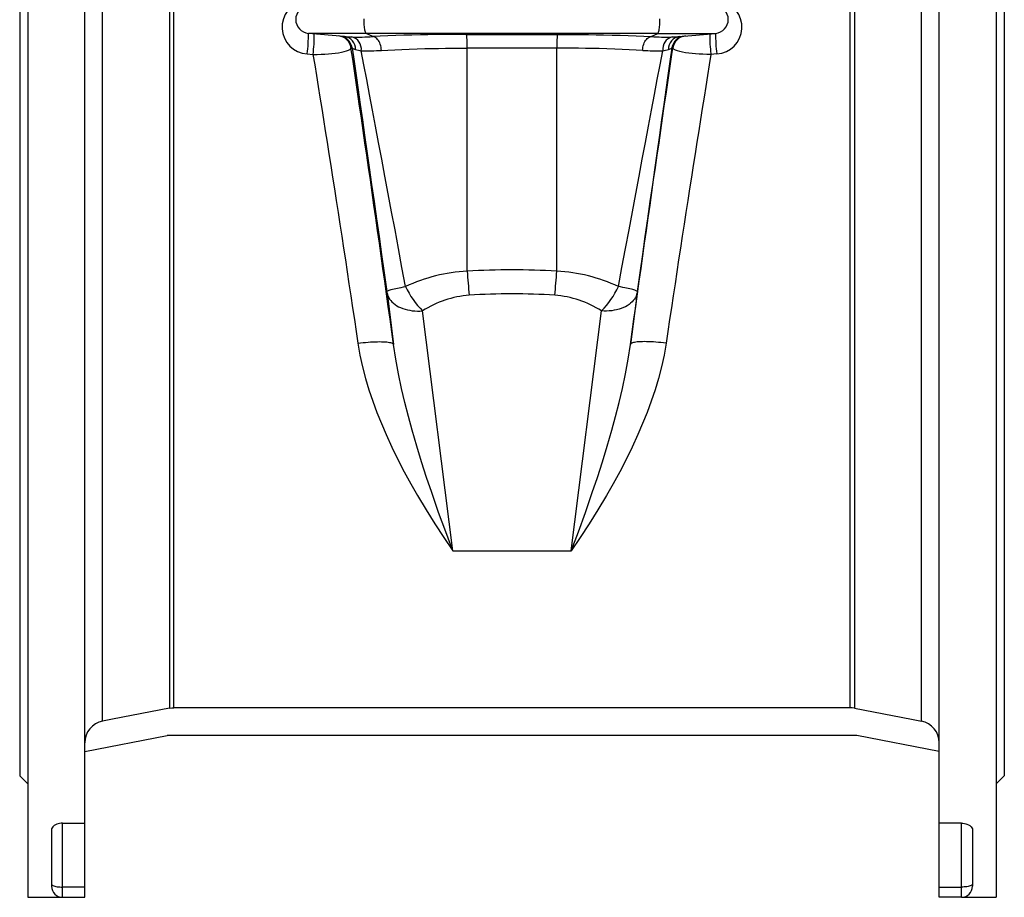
# Model space of a CAD drawing. Extents: x 6 to 1366, y -56 to 1752.
# Tile 2 of 7: x 33 to 389, y 519 to 836. Entities that reach past the tile are written whole.
import ezdxf

# ---------------------------------------------------------------- set-up
doc = ezdxf.new("R2010")
doc.units = 0
doc.layers.get('0').update_dxf_attribs({"linetype": 'CONTINUOUS'})

msp = doc.modelspace()

# ---------------------------------------------------------------- linework, layer by layer
at = {"color": 7, "linetype": 'CONTINUOUS'}
for p, q in [((35.55, 973.87), (35.55, 518.87)), ((56.05, 545.7), (56.05, 973.87)), ((365.05, 545.7), (365.05, 973.87)), ((385.55, 973.87), (385.55, 518.87)), ((32.55, 929.87), (32.55, 562.87)), ((388.55, 929.87), (388.55, 562.87)), ((62.53, 582.59), (62.53, 910.14)), ((358.58, 582.59), (358.58, 910.14)), ((86.72, 905.43), (86.72, 587.3)), ((88.25, 587.44), (88.25, 905.29)), ((332.86, 587.44), (332.86, 905.29)), ((334.39, 905.43), (334.39, 587.3)), ((149.88, 830.25), (136.92, 831.39)), ((157.85, 831.39), (136.92, 831.39)), ((149.96, 830.24), (149.88, 830.25)), ((263.25, 831.39), (157.85, 831.39)), ((160.24, 830.21), (157.85, 831.39)), ((194.09, 831), (227.01, 831)), ((260.87, 830.21), (263.25, 831.39)), ((263.25, 831.39), (284.19, 831.39)), ((271.15, 830.25), (271.22, 830.25)), ((271.22, 830.25), (284.19, 831.39)), ((152.34, 826.15), (152.73, 826.11)), ((226.76, 826.02), (194.35, 826.02)), ((194.35, 745.33), (194.35, 826.02)), ((226.76, 745.33), (226.76, 826.02)), ((268.76, 826.15), (268.38, 826.11)), ((136.48, 823.96), (138.6, 823.78)), ((284.62, 823.96), (282.5, 823.78)), ((165.36, 737.54), (167.7, 718.86)), ((255.75, 737.54), (253.4, 718.86)), ((189.15, 644.16), (178.23, 730.99)), ((231.96, 644.16), (242.88, 730.99)), ((189.15, 644.16), (231.96, 644.16)), ((332.86, 587.44), (88.25, 587.44)), ((56.05, 571.58), (85.82, 577.37)), ((335.29, 577.37), (85.82, 577.37)), ((365.05, 571.58), (335.29, 577.37)), ((32.55, 562.87), (35.55, 559.87)), ((385.55, 559.87), (388.55, 562.87)), ((48.05, 545.7), (56.05, 545.7)), ((48.05, 522.57), (48.05, 545.7)), ((56.05, 522.57), (56.05, 545.7)), ((373.05, 545.7), (365.05, 545.7)), ((365.05, 522.57), (365.05, 545.7)), ((373.05, 522.57), (373.05, 545.7)), ((44.05, 543.2), (44.05, 523.61)), ((377.05, 543.2), (377.05, 523.61)), ((44.05, 523.61), (44.05, 522.87)), ((377.05, 523.61), (377.05, 522.87)), ((56.05, 522.57), (48.05, 522.57)), ((48.05, 518.87), (48.05, 522.57)), ((56.05, 518.87), (56.05, 522.57)), ((365.05, 518.87), (365.05, 522.57)), ((365.05, 522.57), (373.05, 522.57)), ((373.05, 518.87), (373.05, 522.57)), ((35.55, 518.87), (48.05, 518.87)), ((48.05, 518.87), (56.05, 518.87)), ((373.05, 518.87), (365.05, 518.87)), ((373.05, 518.87), (385.55, 518.87))]:
    msp.add_line(p, q, dxfattribs=at)
for points in [[(157.85, 831.39), (157.75, 831.47), (157.65, 831.63), (157.55, 831.85), (157.46, 832.14), (157.37, 832.48), (157.3, 832.88), (157.23, 833.33), (157.17, 833.82), (157.12, 834.35), (157.08, 834.9), (157.06, 835.48), (157.05, 836.07), (157.05, 836.66)], [(263.25, 831.39), (263.36, 831.47), (263.46, 831.63), (263.55, 831.85), (263.65, 832.14), (263.73, 832.48), (263.81, 832.88), (263.88, 833.33), (263.94, 833.82), (263.98, 834.35), (264.02, 834.9), (264.04, 835.48), (264.06, 836.07), (264.06, 836.66)], [(194.09, 831), (191.29, 831), (188.49, 830.98), (185.72, 830.96), (182.92, 830.93), (180.15, 830.88), (177.42, 830.83), (174.39, 830.76), (171.42, 830.67), (168.54, 830.58), (165.67, 830.47), (162.89, 830.34), (160.24, 830.21)], [(163.31, 825.23), (163.27, 825.8), (163.19, 826.36), (163.07, 826.91), (162.91, 827.44), (162.72, 827.94), (162.49, 828.4), (162.23, 828.83), (161.94, 829.2), (161.63, 829.52), (161.3, 829.78), (160.95, 829.99), (160.6, 830.13), (160.24, 830.21)], [(227.01, 831), (229.82, 831), (232.61, 830.98), (235.38, 830.96), (238.19, 830.93), (240.96, 830.88), (243.68, 830.83), (246.72, 830.76), (249.68, 830.67), (252.56, 830.58), (255.44, 830.47), (258.21, 830.34), (260.87, 830.21)], [(257.79, 825.23), (257.83, 825.8), (257.91, 826.36), (258.03, 826.91), (258.19, 827.44), (258.39, 827.94), (258.62, 828.4), (258.88, 828.83), (259.17, 829.2), (259.48, 829.52), (259.81, 829.78), (260.15, 829.99), (260.51, 830.13), (260.87, 830.21)], [(138.6, 823.78), (140.06, 823.79), (141.51, 823.82), (142.91, 823.89), (144.22, 823.98), (145.46, 824.09), (146.63, 824.22), (147.81, 824.39), (148.88, 824.58), (149.82, 824.79), (150.71, 825.04), (151.42, 825.3), (151.93, 825.57), (152.24, 825.86), (152.34, 826.15)], [(167.7, 718.86), (167.08, 723.41), (166.45, 727.97), (165.81, 732.54), (165.18, 737.12), (164.53, 741.72), (163.89, 746.31), (163.24, 750.91), (162.6, 755.51), (161.95, 760.1), (161.29, 764.69), (160.64, 769.26), (159.99, 773.81), (159.34, 778.35), (158.69, 782.87), (158.04, 787.36), (157.4, 791.82), (156.75, 796.26), (156.11, 800.65), (155.47, 805.01), (154.84, 809.33), (154.21, 813.61), (153.58, 817.84), (152.96, 822.02), (152.34, 826.15)], [(152.73, 826.11), (153.43, 821.23), (154.15, 816.19), (154.9, 811), (155.66, 805.65), (156.45, 800.15), (157.25, 794.51), (158.08, 788.74), (158.92, 782.82), (159.78, 776.77), (160.66, 770.6), (161.56, 764.3), (162.47, 757.89), (163.4, 751.36), (164.34, 744.72), (165.3, 737.97)], [(163.31, 825.23), (165.68, 825.36), (168.15, 825.48), (170.7, 825.59), (173.41, 825.69), (176.21, 825.78), (179.07, 825.85), (181.51, 825.9), (184, 825.94), (186.51, 825.98), (189.11, 826), (191.72, 826.02), (194.35, 826.02)], [(257.79, 825.23), (255.43, 825.36), (252.96, 825.48), (250.41, 825.59), (247.69, 825.69), (244.9, 825.78), (242.04, 825.85), (239.59, 825.9), (237.11, 825.94), (234.59, 825.98), (232, 826), (229.38, 826.02), (226.76, 826.02)], [(253.4, 718.86), (254.03, 723.41), (254.66, 727.97), (255.29, 732.54), (255.93, 737.12), (256.57, 741.72), (257.21, 746.31), (257.86, 750.91), (258.51, 755.51), (259.16, 760.1), (259.81, 764.69), (260.46, 769.26), (261.11, 773.81), (261.76, 778.35), (262.41, 782.87), (263.06, 787.36), (263.71, 791.82), (264.35, 796.26), (265, 800.65), (265.63, 805.01), (266.27, 809.33), (266.9, 813.61), (267.53, 817.84), (268.15, 822.02), (268.76, 826.15)], [(268.38, 826.11), (267.67, 821.23), (266.95, 816.19), (266.21, 811), (265.44, 805.65), (264.66, 800.15), (263.85, 794.51), (263.03, 788.74), (262.18, 782.82), (261.32, 776.77), (260.44, 770.6), (259.55, 764.3), (258.63, 757.89), (257.71, 751.36), (256.76, 744.72), (255.81, 737.97)], [(282.5, 823.78), (281.04, 823.79), (279.6, 823.82), (278.19, 823.89), (276.89, 823.98), (275.64, 824.09), (274.48, 824.22), (273.29, 824.39), (272.22, 824.58), (271.28, 824.79), (270.4, 825.04), (269.69, 825.3), (269.17, 825.57), (268.86, 825.86), (268.76, 826.15)], [(138.6, 823.78), (139.22, 819.98), (139.85, 816.12), (140.48, 812.21), (141.11, 808.25), (141.75, 804.25), (142.39, 800.2), (143.04, 796.11), (143.69, 791.99), (144.35, 787.83), (145.01, 783.64), (145.67, 779.42), (146.33, 775.18), (146.99, 770.92), (147.65, 766.64), (148.31, 762.35), (148.98, 758.04), (149.64, 753.72), (150.3, 749.4), (150.95, 745.08), (151.61, 740.76), (152.26, 736.44), (152.91, 732.13), (153.56, 727.83), (154.2, 723.54), (154.83, 719.27)], [(172.08, 739.78), (170.78, 746.73), (169.5, 753.56), (168.25, 760.28), (167.01, 766.87), (165.8, 773.34), (164.61, 779.68), (163.45, 785.88), (162.31, 791.94), (161.2, 797.86), (160.11, 803.62), (159.05, 809.24), (158.02, 814.69), (157.03, 819.98), (156.06, 825.11)], [(249.02, 739.78), (250.32, 746.73), (251.6, 753.56), (252.86, 760.28), (254.09, 766.87), (255.31, 773.34), (256.49, 779.68), (257.66, 785.88), (258.8, 791.94), (259.91, 797.86), (260.99, 803.62), (262.05, 809.24), (263.08, 814.69), (264.08, 819.98), (265.05, 825.11)], [(282.5, 823.78), (281.88, 819.98), (281.26, 816.12), (280.63, 812.21), (279.99, 808.25), (279.35, 804.25), (278.71, 800.2), (278.06, 796.11), (277.41, 791.99), (276.76, 787.83), (276.1, 783.64), (275.44, 779.42), (274.78, 775.18), (274.12, 770.92), (273.45, 766.64), (272.79, 762.35), (272.13, 758.04), (271.47, 753.72), (270.81, 749.4), (270.15, 745.08), (269.5, 740.76), (268.84, 736.44), (268.19, 732.13), (267.55, 727.83), (266.91, 723.54), (266.27, 719.27)], [(165.3, 737.97), (165.34, 738.05), (165.44, 738.13), (165.61, 738.22), (165.84, 738.32), (166.14, 738.43), (166.5, 738.55), (166.92, 738.67), (167.39, 738.79), (167.92, 738.93), (168.5, 739.06), (169.13, 739.2), (169.81, 739.34), (170.53, 739.49), (171.29, 739.64), (172.08, 739.78)], [(165.36, 737.54), (165.49, 736.94), (165.69, 736.36), (165.96, 735.79), (166.29, 735.24), (166.69, 734.71), (167.15, 734.21), (167.67, 733.74), (168.25, 733.29), (168.88, 732.88), (169.56, 732.5), (170.29, 732.16), (171.06, 731.86), (171.87, 731.6), (172.71, 731.38), (173.58, 731.21), (174.48, 731.07), (175.4, 730.99), (176.33, 730.94), (177.28, 730.95), (178.23, 730.99)], [(255.75, 737.54), (255.62, 736.94), (255.42, 736.36), (255.15, 735.79), (254.81, 735.24), (254.41, 734.71), (253.95, 734.21), (253.43, 733.74), (252.86, 733.29), (252.23, 732.88), (251.54, 732.5), (250.82, 732.16), (250.05, 731.86), (249.24, 731.6), (248.39, 731.38), (247.52, 731.21), (246.62, 731.07), (245.7, 730.99), (244.77, 730.94), (243.83, 730.95), (242.88, 730.99)], [(255.81, 737.97), (255.77, 738.05), (255.66, 738.13), (255.49, 738.22), (255.26, 738.32), (254.96, 738.43), (254.61, 738.55), (254.19, 738.67), (253.71, 738.79), (253.19, 738.93), (252.6, 739.06), (251.97, 739.2), (251.3, 739.34), (250.58, 739.49), (249.82, 739.64), (249.02, 739.78)], [(154.83, 719.27), (155.77, 719.39), (156.7, 719.5), (157.63, 719.59), (158.53, 719.67), (159.42, 719.74), (160.29, 719.79), (161.12, 719.83), (161.92, 719.85), (162.69, 719.86), (163.41, 719.85), (164.09, 719.83), (164.71, 719.8), (165.29, 719.74), (165.81, 719.68), (166.27, 719.6), (166.67, 719.51), (167.01, 719.4), (167.28, 719.29), (167.49, 719.16), (167.63, 719.02), (167.7, 718.86)], [(154.83, 719.27), (155.58, 714.98), (156.5, 710.75), (157.59, 706.57), (158.82, 702.47), (160.21, 698.32), (161.72, 694.24), (163.32, 690.23), (165.01, 686.3), (167.12, 681.7), (169.32, 677.19), (171.6, 672.79), (173.95, 668.48), (176.35, 664.27), (179.48, 659.03), (182.66, 653.94), (185.88, 649), (189.11, 644.22), (189.15, 644.16)], [(266.27, 719.27), (265.53, 714.98), (264.6, 710.75), (263.51, 706.57), (262.28, 702.47), (260.89, 698.32), (259.39, 694.24), (257.79, 690.23), (256.1, 686.3), (253.99, 681.7), (251.79, 677.19), (249.5, 672.79), (247.16, 668.48), (244.76, 664.27), (241.63, 659.03), (238.45, 653.94), (235.23, 649), (232, 644.22), (231.96, 644.16)], [(266.27, 719.27), (265.33, 719.39), (264.4, 719.5), (263.48, 719.59), (262.57, 719.67), (261.68, 719.74), (260.82, 719.79), (259.98, 719.83), (259.18, 719.85), (258.42, 719.86), (257.7, 719.85), (257.02, 719.83), (256.39, 719.8), (255.82, 719.74), (255.3, 719.68), (254.83, 719.6), (254.43, 719.51), (254.09, 719.4), (253.82, 719.29), (253.61, 719.16), (253.47, 719.02), (253.4, 718.86)], [(189.15, 644.16), (189.12, 644.22), (186.57, 651.1), (184.03, 658.11), (181.53, 665.27), (179.69, 670.77), (177.88, 676.36), (176.14, 682.03), (174.46, 687.79), (173.09, 692.77), (171.8, 697.82), (170.6, 702.94), (169.49, 708.17), (168.52, 713.48), (167.7, 718.86)], [(231.96, 644.16), (231.98, 644.22), (234.54, 651.1), (237.07, 658.11), (239.57, 665.27), (241.42, 670.77), (243.22, 676.36), (244.97, 682.03), (246.65, 687.79), (248.01, 692.77), (249.3, 697.82), (250.51, 702.94), (251.61, 708.17), (252.59, 713.48), (253.4, 718.86)], [(86.72, 587.3), (87.56, 587.42), (88.25, 587.44)], [(334.39, 587.3), (333.54, 587.42), (332.86, 587.44)], [(86.72, 587.3), (66.07, 583.28), (62.53, 582.59)], [(334.39, 587.3), (355.03, 583.28), (358.58, 582.59)], [(48.05, 545.7), (47.51, 545.68), (46.98, 545.61), (46.49, 545.5), (46.04, 545.35), (45.5, 545.11), (45.05, 544.83), (44.58, 544.42), (44.26, 543.98), (44.1, 543.6), (44.05, 543.2)], [(373.05, 545.7), (373.6, 545.68), (374.12, 545.61), (374.61, 545.5), (375.06, 545.35), (375.6, 545.11), (376.06, 544.83), (376.53, 544.42), (376.84, 543.98), (377, 543.6), (377.05, 543.2)], [(44.05, 523.61), (44.09, 523.47), (44.19, 523.34), (44.36, 523.21), (44.59, 523.09), (44.88, 522.98), (45.22, 522.88), (45.62, 522.79), (46.05, 522.71), (46.52, 522.65), (47.02, 522.61), (47.53, 522.58), (48.05, 522.57)], [(377.05, 523.61), (377.02, 523.47), (376.92, 523.34), (376.75, 523.21), (376.52, 523.09), (376.23, 522.98), (375.88, 522.88), (375.49, 522.79), (375.05, 522.71), (374.58, 522.65), (374.09, 522.61), (373.57, 522.58), (373.05, 522.57)]]:
    msp.add_lwpolyline(points, dxfattribs=at)
for centre, radius, start, end in [((137.07, 833.61), 9.66, 99.8051, 266.5302), ((137.35, 836.37), 5, 95, 265), ((283.75, 836.37), 5, 275, 85), ((284.04, 833.61), 9.66, 273.4698, 80.1949), ((95.11, 830.12), 41.83, 351.5414, 1.7374), ((97.14, 829.94), 41.92, 351.5542, 1.7195), ((147.39, 825.45), 5, 7.992, 84.997), ((147.78, 825.42), 5, 7.9921, 84.9969), ((149.28, 825.57), 4.72, 359.9418, 82.6618), ((154.75, 889.03), 58.98, 265.3364, 267.9383), ((155.23, 906.89), 76.85, 268.0619, 273.7341), ((151.52, 825.65), 4.57, 353.1675, 75.8779), ((167.18, 827.12), 27.19, 357.6786, 8.2043), ((253.92, 827.12), 27.19, 171.7957, 182.3214), ((265.87, 906.89), 76.85, 266.2659, 271.9381), ((269.59, 825.65), 4.57, 104.1221, 186.8325), ((271.82, 825.57), 4.72, 97.3382, 180.0582), ((273.33, 825.42), 5, 95.0031, 172.0079), ((266.35, 889.08), 59.03, 272.0625, 274.6672), ((273.71, 825.45), 5, 95.003, 172.008), ((323.97, 829.94), 41.92, 178.2805, 188.4458), ((326, 830.12), 41.83, 178.2626, 188.4586), ((154.59, 828.7), 3.18, 234.2915, 259.3247), ((266.52, 828.7), 3.18, 280.6753, 305.7085), ((159.2, 843.98), 19.14, 254.2159, 260.5413), ((158.54, 894.95), 69.88, 267.9656, 273.9169), ((262.57, 894.95), 69.88, 266.0831, 272.0344), ((261.9, 843.98), 19.14, 279.4587, 285.7841), ((197.19, 686.44), 58.96, 92.7662, 115.2104), ((210.55, 491.4), 254.45, 86.3485, 93.6515), ((386.77, 757.74), 192.82, 183.6914, 186.2799), ((34.34, 757.74), 192.82, 353.7201, 356.3086), ((223.91, 686.44), 58.96, 64.7896, 87.2338), ((136.37, 733.87), 29.22, 7.222, 8.0792), ((200.08, 752.82), 30.89, 204.9713, 224.97), ((210.55, 505.91), 231.26, 86.1697, 93.8303), ((221.03, 752.82), 30.89, 315.03, 335.0287), ((284.74, 733.87), 29.22, 171.9208, 172.778), ((197.66, 701.03), 35.71, 94.1059, 122.9681), ((223.44, 701.03), 35.71, 57.0319, 85.8941), ((64.05, 574.74), 8, 101.0155, 180.0096), ((357.05, 574.74), 8, 359.9904, 78.9845), ((48.05, 522.87), 4, 180, 270), ((373.05, 522.87), 4, 270, 0)]:
    msp.add_arc(centre, radius, start, end, dxfattribs=at)

doc.saveas('drawing.dxf')
